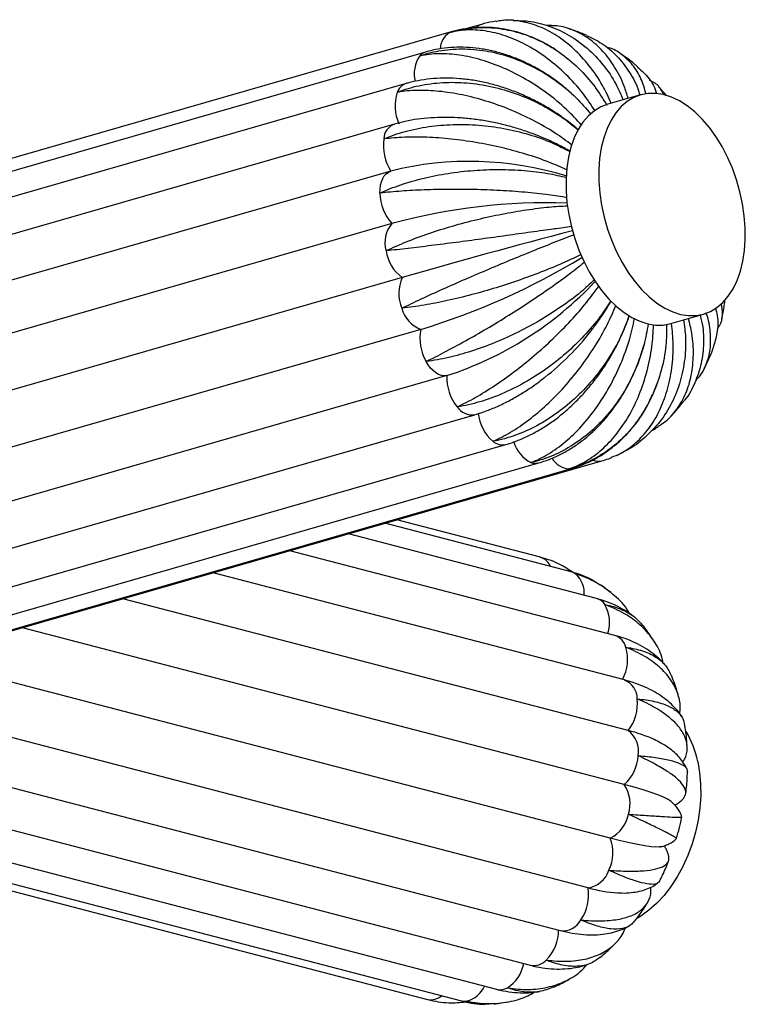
# Paper-space layout '_Trimétrica' of a CAD drawing. Header units: millimetres. Extents: x -318 to 318, y -356 to 1357.
# Tile 6 of 7: x 127 to 318, y -124 to 135. Entities that reach past the tile are written whole.
import ezdxf

# ---------------------------------------------------------------- set-up
doc = ezdxf.new("R2010")
doc.units = ezdxf.units.MM

psp = doc.layouts.new('_Trimétrica')

# ---------------------------------------------------------------- linework, layer by layer
at = {"color": 7, "linetype": 'Continuous', "lineweight": 25}
for p, q in [((248.56, 133.34), (244.48, 132.17)), ((267.01, 133.01), (265.71, 133.03)), ((240.61, 131.35), (72.1, 82.86)), ((233.85, 126.04), (65.35, 77.55)), ((228.75, 117.78), (60.25, 69.28)), ((290.42, 114.79), (281.78, 112.31)), ((225.66, 107.11), (57.16, 58.62)), ((224.73, 94.76), (56.22, 46.27)), ((225.01, 80.97), (56.51, 32.48)), ((227.71, 66.77), (59.21, 18.28)), ((298.38, 54.65), (307.01, 57.13)), ((232.64, 53.12), (64.14, 4.63)), ((239.46, 40.96), (70.96, -7.53)), ((78.3, -17.81), (246.81, 30.68)), ((86.46, -25.66), (254.97, 22.83)), ((285.25, 20.55), (285.92, 20.9)), ((111.72, -29.96), (280.22, 18.53)), ((95.15, -30.48), (263.65, 18.01)), ((103.76, -31.95), (272.27, 16.54)), ((264.08, -6.82), (226.32, 3.02)), ((272.18, -10.65), (223.18, 2.12)), ((278.84, -17.65), (213.58, -0.65)), ((283.62, -27.35), (198.17, -5.08)), ((286.2, -39.08), (178, -10.88)), ((287.16, -52.35), (154.26, -17.72)), ((286.07, -66.57), (127.81, -25.33)), ((294.22, -29.34), (293.7, -28.51)), ((282.47, -80.69), (121.21, -38.66)), ((276.6, -93.73), (115.35, -51.7)), ((108.06, -62.92), (269.31, -104.95)), ((100.16, -72.06), (261.41, -114.09)), ((91.29, -78.38), (252.55, -120.41)), ((73.09, -81.05), (234.35, -123.08)), ((82.06, -81.45), (243.31, -123.47))]:
    psp.add_line(p, q, dxfattribs=at)
at = {"color": 8, "linetype": 'Continuous', "lineweight": 25}
psp.add_line((240.11, 131.16), (240.61, 131.35), dxfattribs=at)
at = {"color": 7, "linetype": 'Continuous', "lineweight": 25, "flags": 128}
for points in [[(296.78, 58.71), (298.87, 57.72), (300.95, 57.06), (303.01, 56.74), (305.02, 56.76), (306.95, 57.12), (308.79, 57.82), (310.51, 58.85), (312.09, 60.2), (313.51, 61.85), (314.76, 63.78), (315.83, 65.98), (316.69, 68.4), (317.34, 71.04), (317.77, 73.85), (317.98, 76.8), (317.96, 79.85), (317.72, 82.98), (317.25, 86.15), (316.57, 89.31), (315.68, 92.44), (314.59, 95.48), (313.31, 98.42), (311.86, 101.21), (310.26, 103.82), (308.52, 106.22), (306.67, 108.39), (304.72, 110.29), (302.71, 111.9), (300.64, 113.22), (298.56, 114.21), (296.47, 114.87), (294.41, 115.19), (292.41, 115.17), (290.47, 114.81), (288.64, 114.11), (286.92, 113.08), (285.34, 111.73), (283.91, 110.08), (282.66, 108.15), (281.6, 105.95), (280.74, 103.52), (280.09, 100.89), (279.65, 98.08), (279.44, 95.13), (279.46, 92.07), (279.7, 88.94), (280.17, 85.78), (280.85, 82.62), (281.74, 79.49), (282.84, 76.45), (284.11, 73.51), (285.56, 70.72), (287.16, 68.11), (288.9, 65.71), (290.76, 63.54), (292.7, 61.64), (294.72, 60.02), (296.78, 58.71)], [(281.78, 112.31), (280, 111.63), (278.28, 110.59), (276.7, 109.25), (275.28, 107.6), (274.03, 105.66), (272.97, 103.47), (272.11, 101.04), (271.45, 98.41), (271.02, 95.6), (270.81, 92.65), (270.83, 89.59), (271.07, 86.46), (271.54, 83.29), (272.22, 80.13), (273.11, 77.01), (274.2, 73.96), (275.48, 71.03), (276.93, 68.24), (278.53, 65.62), (280.27, 63.22), (282.12, 61.06), (284.07, 59.16), (286.09, 57.54), (288.15, 56.23), (290.24, 55.24), (292.32, 54.57), (294.38, 54.25), (296.39, 54.27), (298.32, 54.63), (298.38, 54.65)], [(221.86, 88.96), (221.89, 90.02), (222.02, 91.03), (222.26, 91.95), (222.59, 92.77), (223.01, 93.47), (223.52, 94.05), (224.09, 94.48), (224.73, 94.76)], [(239.46, 40.96), (238.76, 40.91), (238.04, 41.02), (237.31, 41.29), (236.58, 41.71), (235.86, 42.27), (235.19, 42.96), (234.56, 43.77), (233.99, 44.68)], [(305.46, -60.54), (305.96, -63.43), (306.23, -66.44), (306.25, -69.55), (306.04, -72.72), (305.59, -75.91), (304.91, -79.08), (304.01, -82.2), (302.89, -85.23), (301.57, -88.13), (300.07, -90.87), (298.41, -93.42), (296.59, -95.75), (294.65, -97.83), (292.61, -99.64), (290.49, -101.15), (289.62, -101.67)], [(298.54, -71.08), (298.46, -71.02), (297.65, -70.49), (296.5, -69.92), (295.01, -69.31), (293.21, -68.66), (291.1, -67.99), (288.72, -67.29), (286.07, -66.57)], [(295.66, -82.95), (295.41, -82.98), (294.46, -83.01), (293.18, -82.92), (291.59, -82.7), (289.71, -82.37), (287.55, -81.92), (285.13, -81.36), (282.47, -80.69)]]:
    psp.add_lwpolyline(points, dxfattribs=at)
at = {"color": 8, "linetype": 'Continuous', "lineweight": 25, "flags": 128}
for points in [[(272.27, 16.54), (272.22, 16.53), (271.54, 16.43)], [(273.38, -11.23), (272.72, -10.85), (272.18, -10.65)], [(243.31, -123.47), (243.97, -123.58), (244.73, -123.54)]]:
    psp.add_lwpolyline(points, dxfattribs=at)
at = {"color": 8, "linetype": 'Continuous', "lineweight": 25}
for centre, radius, start, end in [((249.48, 130.3), 3.17, 106.666, 134.0893), ((242.92, 126.81), 5.18, 122.8274, 178.6506), ((239.29, 120.33), 8.41, 145.9629, 193.5487), ((234.77, 122.98), 3.2, 106.6257, 140.0085), ((229.93, 114.26), 3.71, 108.479, 160.5644), ((227.22, 103.05), 4.35, 110.9585, 178.1186), ((246.13, 35.43), 4.79, 214.0298, 278.1153), ((254.13, 26.65), 3.91, 229.3183, 282.4542), ((265.58, 26.06), 8.88, 196.6325, 243.3721), ((272.23, 22.37), 5.98, 211.6328, 263.3448), ((279.36, 21.74), 3.32, 245.279, 285.1171), ((262.8, 21.19), 3.29, 248.6493, 285.0684), ((262.84, -10.88), 4.24, 22.7723, 73.5097), ((268.95, -16.22), 6.67, 354.9636, 48.4345), ((277.78, -21.41), 3.91, 32.5834, 74.217), ((272.82, -23.96), 9.47, 342.0365, 29.4359), ((282.22, -31.64), 4.51, 14.6633, 71.9218), ((284.33, -43.97), 5.23, 359.2928, 69.0431), ((270.04, -99.71), 5.3, 262.054, 332.2289), ((250.26, -111.89), 9.6, 302.2563, 349.4633), ((262.28, -109.61), 4.57, 259.1085, 317.0473), ((242.87, -116.6), 7.19, 285.0571, 335.4462), ((253.45, -116.57), 3.95, 256.7165, 299.3389), ((235.2, -118.74), 4.43, 259.3473, 310.4341)]:
    psp.add_arc(centre, radius, start, end, dxfattribs=at)
at = {"color": 7, "linetype": 'Continuous', "lineweight": 25}
for centre, radius, start, end in [((236.84, 111.89), 11.02, 160.9021, 205.1663), ((235.09, 101.47), 12.34, 171.9911, 212.9136), ((245.46, 11.21), 86.09, 72.851, 103.9396), ((234.04, 89.16), 12.18, 180.901, 222.197), ((266.23, -71.98), 158.41, 88.2424, 105.0793), ((230.97, 75.94), 7.8, 139.8172, 196.0722), ((796.18, -1917.56), 2064.15, 104.69669, 105.98589), ((233.96, 75.33), 10.6, 188.4039, 233.8734), ((178.8, 230.67), 185.53, 286.8701, 301.238), ((237.07, 62.61), 10.24, 156.0233, 202.5817), ((210.9, 129.05), 92.6, 287.9667, 316.8554), ((235.54, 60.8), 8.21, 195.0086, 249.3044), ((244.4, 50.67), 12.01, 168.2036, 209.9063), ((221.32, 96.46), 71.12, 308.1916, 321.9596), ((251.88, 40.49), 12.43, 177.8067, 218.5445), ((258.97, 32.26), 11.32, 185.762, 229.208), ((275.89, -33.62), 11.14, 331.2226, 16.2854), ((278.03, -45.21), 11.59, 321.9545, 5.8099), ((283.13, -57.79), 6.77, 349.6792, 53.4325), ((277.57, -91.02), 39.84, 65.4154, 76.0665), ((280.47, -65.66), 25.51, 11.5733, 30.8182), ((279.04, -58.43), 10.76, 310.8102, 356.9692), ((278.82, -71.65), 8.85, 342.1235, 34.9721), ((278.42, -72.67), 8.98, 296.7895, 349.1214), ((272.49, -84.47), 10.67, 334.3171, 20.7359), ((275.57, -86.92), 6.89, 278.6214, 341.5806), ((265.19, -95.63), 11.58, 325.5539, 9.4482), ((286.88, -57), 38.13, 254.3625, 266.4007), ((257.67, -104.82), 11.21, 315.2005, 0.0881)]:
    psp.add_arc(centre, radius, start, end, dxfattribs=at)
for points, knots in [([(240.11, 131.16), (240.15, 131.17), (242.04, 131.75), (245.95, 132.54), (251.89, 132.58), (257.88, 131.49), (263.66, 129.33), (269.16, 126.11), (274.11, 121.99), (278.36, 117.28), (280.52, 113.73), (281.54, 112.06)], [0, 0, 0, 0, 0.002548, 0.12774, 0.256565, 0.381758, 0.510598, 0.63554, 0.764108, 0.889006, 1, 1, 1, 1]), ([(269.63, 125.51), (269.22, 125.82), (267.88, 126.83), (265.48, 128.25), (262.46, 129.75), (259.35, 130.93), (256.2, 131.81), (253.01, 132.36), (249.83, 132.6), (246.68, 132.5), (243.59, 132.12), (241.59, 131.61), (240.61, 131.35)], [0, 0, 0, 0, 0.048304, 0.156542, 0.264333, 0.371574, 0.478183, 0.584116, 0.689377, 0.794023, 0.898161, 1, 1, 1, 1]), ([(252.35, 134.15), (252.08, 134.11), (250.8, 133.96), (249.55, 133.61), (248.56, 133.34)], [0, 0, 0, 0, 0.212046, 1, 1, 1, 1]), ([(282.73, 112.58), (281.99, 114.18), (280.32, 117.78), (276.97, 122.59), (272.92, 127.01), (268.49, 130.45), (263.74, 132.94), (258.92, 134.25), (255.05, 134.62), (252.94, 134.17), (252.36, 134.04)], [0, 0, 0, 0, 0.11295, 0.253856, 0.390842, 0.531805, 0.669067, 0.810327, 0.947586, 1, 1, 1, 1]), ([(256.89, 134.41), (256.05, 134.44), (255.17, 134.46), (254.29, 134.37), (254.25, 134.37)], [0, 0, 0, 0, 0.9500204, 1, 1, 1, 1]), ([(256.89, 134.33), (258.23, 134.32), (261.46, 134.32), (266.47, 133.01), (271.7, 130.62), (276.51, 127.16), (280.64, 122.8), (283.84, 118.19), (285.24, 114.86), (285.83, 113.47)], [0, 0, 0, 0, 0.109325, 0.263782, 0.422738, 0.576885, 0.735506, 0.889599, 1, 1, 1, 1]), ([(287.16, 113.86), (286.84, 114.94), (285.95, 117.97), (283.71, 122.19), (280.58, 126.43), (276.92, 129.7), (272.81, 131.9), (269.46, 132.96), (267.47, 132.92), (267.01, 132.91)], [0, 0, 0, 0, 0.095812, 0.268078, 0.435553, 0.607887, 0.775698, 0.948397, 1, 1, 1, 1]), ([(276.18, 130.46), (275.47, 130.77), (273.91, 131.45), (272.28, 131.95), (271.39, 132.22)], [0, 0, 0, 0, 0.4569596, 1, 1, 1, 1]), ([(278.39, 110.67), (277.37, 112.21), (275.09, 115.64), (270.87, 120.25), (265.99, 124.48), (260.83, 127.82), (255.47, 130.25), (250.17, 131.66), (244.99, 132.04), (241.73, 131.58), (240.14, 131.17), (240.11, 131.16)], [0, 0, 0, 0, 0.104804, 0.233691, 0.358993, 0.487931, 0.613485, 0.742696, 0.868247, 0.997444, 1, 1, 1, 1]), ([(276.17, 130.43), (277.56, 129.77), (280.5, 128.39), (284.33, 125.08), (287.54, 120.85), (289.51, 117.3), (290.1, 115.1), (290.2, 114.73)], [0, 0, 0, 0, 0.216705, 0.459487, 0.709315, 0.952013, 1, 1, 1, 1]), ([(232.32, 125.04), (232.35, 125.05), (234.21, 125.7), (238.1, 126.66), (244.18, 127.05), (250.48, 126.39), (256.69, 124.71), (262.77, 122.03), (268.41, 118.47), (273.41, 114.36), (276.09, 111.2), (277.35, 109.72)], [0, 0, 0, 0, 0.002551, 0.127859, 0.256804, 0.382114, 0.511074, 0.636132, 0.76482, 0.889835, 1, 1, 1, 1]), ([(272.52, 114.89), (272.06, 115.32), (270.7, 116.59), (268.25, 118.49), (265.23, 120.57), (262.07, 122.38), (258.83, 123.94), (255.52, 125.22), (252.17, 126.21), (248.8, 126.89), (245.43, 127.28), (242.11, 127.35), (238.85, 127.11), (236.1, 126.65), (234.46, 126.21), (233.85, 126.04)], [0, 0, 0, 0, 0.04196, 0.125117, 0.208329, 0.291579, 0.374838, 0.458056, 0.541166, 0.624081, 0.706698, 0.788911, 0.870619, 0.951748, 1, 1, 1, 1]), ([(291.9, 114.96), (291.49, 116.36), (290.63, 119.27), (288.41, 122.81), (285.51, 125.51), (283.11, 127), (281.62, 127.26), (281.42, 127.3)], [0, 0, 0, 0, 0.22475, 0.46821, 0.718734, 0.962683, 1, 1, 1, 1]), ([(274.92, 106.86), (273.64, 108.24), (270.82, 111.28), (265.83, 115.33), (260.23, 119.03), (254.44, 121.95), (248.55, 124.1), (242.83, 125.36), (237.34, 125.74), (233.97, 125.38), (232.35, 125.04), (232.32, 125.04)], [0, 0, 0, 0, 0.107368, 0.235885, 0.360829, 0.489398, 0.614592, 0.743433, 0.868624, 0.997452, 1, 1, 1, 1]), ([(289.72, 122.13), (289.49, 122.33), (288.27, 123.4), (286.73, 124.57), (285.35, 125.45), (285.09, 125.62)], [0, 0, 0, 0, 0.155915, 0.838075, 1, 1, 1, 1]), ([(289.66, 122.06), (290.43, 121.39), (292.33, 119.74), (293.96, 117.34), (294.53, 115.5), (294.64, 115.16)], [0, 0, 0, 0, 0.3595213, 0.8822144, 1, 1, 1, 1]), ([(273.75, 105.84), (273.49, 106.08), (272.29, 107.12), (270, 108.82), (266.91, 110.9), (263.67, 112.76), (260.33, 114.42), (256.91, 115.85), (253.43, 117.04), (249.91, 117.98), (246.38, 118.67), (242.86, 119.09), (239.38, 119.24), (235.96, 119.12), (232.71, 118.71), (230.33, 118.21), (229.05, 117.86), (228.75, 117.78)], [0, 0, 0, 0, 0.021403, 0.095115, 0.168826, 0.242561, 0.316343, 0.390195, 0.464145, 0.538212, 0.612403, 0.68671, 0.761091, 0.835451, 0.909665, 0.978591, 1, 1, 1, 1]), ([(226.43, 115.5), (226.47, 115.51), (228.28, 116.22), (232.13, 117.37), (238.28, 118.18), (244.77, 118.07), (251.29, 117.07), (257.79, 115.19), (263.94, 112.51), (269.49, 109.3), (272.57, 106.76), (274, 105.58)], [0, 0, 0, 0, 0.002554, 0.128014, 0.257114, 0.382576, 0.511691, 0.636901, 0.765744, 0.89091, 1, 1, 1, 1]), ([(296.54, 114.69), (296.31, 115.21), (295.65, 116.72), (294.33, 118.01), (293.07, 118.46), (292.8, 118.56)], [0, 0, 0, 0, 0.2925, 0.84708, 1, 1, 1, 1]), ([(297.28, 114.51), (296.63, 115.32), (295.98, 116.14), (295.24, 116.88), (295.23, 116.89)], [0, 0, 0, 0, 0.986626, 1, 1, 1, 1]), ([(272.34, 101.61), (270.9, 102.68), (267.73, 105.04), (262.21, 108.17), (256.06, 111.02), (249.78, 113.26), (243.46, 114.89), (237.38, 115.83), (231.63, 116.08), (228.13, 115.78), (226.47, 115.5), (226.43, 115.5)], [0, 0, 0, 0, 0.1062904, 0.2349634, 0.3600573, 0.4887816, 0.6141269, 0.7431234, 0.8684659, 0.9974486, 1, 1, 1, 1]), ([(271.89, 99.94), (271.37, 100.25), (269.83, 101.16), (267.1, 102.5), (263.74, 103.97), (260.27, 105.25), (256.73, 106.36), (253.14, 107.27), (249.52, 107.99), (245.9, 108.5), (242.29, 108.81), (238.72, 108.9), (235.21, 108.78), (231.78, 108.43), (228.58, 107.89), (226.6, 107.36), (225.66, 107.11)], [0, 0, 0, 0, 0.037824, 0.11227, 0.18654, 0.260685, 0.33477, 0.408859, 0.483009, 0.55728, 0.631744, 0.706468, 0.781514, 0.856925, 0.932713, 1, 1, 1, 1]), ([(222.87, 103.19), (222.9, 103.21), (224.66, 103.97), (228.45, 105.29), (234.58, 106.55), (241.14, 107.11), (247.82, 106.94), (254.55, 106.05), (261.01, 104.49), (266.93, 102.43), (270.29, 100.68), (271.87, 99.85)], [0, 0, 0, 0, 0.002549, 0.127775, 0.256635, 0.381863, 0.510738, 0.635714, 0.764317, 0.88925, 1, 1, 1, 1]), ([(271.01, 95.09), (269.48, 95.77), (266.09, 97.29), (260.23, 99.26), (253.75, 101.01), (247.15, 102.34), (240.54, 103.25), (234.2, 103.71), (228.23, 103.72), (224.61, 103.42), (222.9, 103.2), (222.87, 103.19)], [0, 0, 0, 0, 0.106375, 0.235036, 0.360118, 0.48883, 0.614164, 0.743148, 0.868478, 0.997449, 1, 1, 1, 1]), ([(221.86, 88.96), (221.89, 88.98), (223.6, 89.77), (227.29, 91.24), (233.33, 92.97), (239.83, 94.25), (246.5, 95), (253.28, 95.25), (259.81, 94.97), (265.84, 94.27), (269.31, 93.45), (270.94, 93.06)], [0, 0, 0, 0, 0.002547, 0.127675, 0.256434, 0.381564, 0.510338, 0.635216, 0.763718, 0.888553, 1, 1, 1, 1]), ([(271.04, 87.76), (269.46, 88.02), (266.01, 88.58), (260.05, 89.2), (253.46, 89.67), (246.74, 89.92), (239.99, 89.98), (233.51, 89.83), (227.38, 89.5), (223.66, 89.16), (221.89, 88.97), (221.86, 88.96)], [0, 0, 0, 0, 0.107544, 0.236036, 0.360955, 0.489498, 0.614668, 0.743484, 0.86865, 0.997452, 1, 1, 1, 1]), ([(223.48, 73.78), (223.51, 73.8), (225.17, 74.6), (228.75, 76.18), (234.61, 78.36), (240.95, 80.36), (247.45, 82.07), (254.05, 83.51), (260.42, 84.6), (266.3, 85.34), (269.68, 85.54), (271.27, 85.63)], [0, 0, 0, 0, 0.002547, 0.127695, 0.256473, 0.381623, 0.510416, 0.635313, 0.763836, 0.88869, 1, 1, 1, 1]), ([(272.32, 80.17), (270.8, 79.96), (267.47, 79.5), (261.67, 78.68), (255.2, 77.78), (248.57, 76.87), (241.85, 75.97), (235.35, 75.14), (229.15, 74.39), (225.34, 73.97), (223.51, 73.78), (223.48, 73.78)], [0, 0, 0, 0, 0.107871, 0.236317, 0.361189, 0.489686, 0.614809, 0.743578, 0.868699, 0.997453, 1, 1, 1, 1]), ([(227.62, 58.68), (227.65, 58.69), (229.25, 59.48), (232.72, 61.14), (238.35, 63.72), (244.4, 66.39), (250.58, 69.04), (256.82, 71.64), (262.8, 74.07), (268.28, 76.26), (271.39, 77.47), (272.85, 78.03)], [0, 0, 0, 0, 0.00255, 0.127827, 0.25674, 0.382019, 0.510946, 0.635973, 0.764629, 0.889613, 1, 1, 1, 1]), ([(274.77, 72.8), (273.4, 72.13), (270.37, 70.66), (264.97, 68.42), (258.87, 66.14), (252.52, 64.05), (245.99, 62.19), (239.6, 60.63), (233.4, 59.43), (229.52, 58.88), (227.65, 58.68), (227.62, 58.68)], [0, 0, 0, 0, 0.107407, 0.235919, 0.360857, 0.48942, 0.614609, 0.743444, 0.86863, 0.997452, 1, 1, 1, 1]), ([(233.99, 44.68), (234.02, 44.69), (235.58, 45.45), (238.93, 47.14), (244.29, 50.04), (249.97, 53.3), (255.69, 56.78), (261.4, 60.44), (266.8, 64.12), (271.67, 67.64), (274.36, 69.79), (275.62, 70.8)], [0, 0, 0, 0, 0.0025515, 0.127899, 0.2568838, 0.3822331, 0.5112327, 0.63633, 0.7650579, 0.8901116, 1, 1, 1, 1]), ([(278.24, 66.11), (277.08, 65.04), (274.52, 62.66), (269.75, 59.11), (264.21, 55.56), (258.31, 52.36), (252.14, 49.56), (245.96, 47.31), (239.85, 45.62), (235.94, 44.92), (234.02, 44.68), (233.99, 44.68)], [0, 0, 0, 0, 0.106125, 0.234822, 0.359939, 0.488687, 0.614055, 0.743076, 0.868442, 0.997448, 1, 1, 1, 1]), ([(242.16, 32.75), (242.19, 32.76), (243.72, 33.47), (246.96, 35.14), (252.01, 38.26), (257.26, 41.98), (262.43, 46.13), (267.47, 50.68), (272.13, 55.41), (276.24, 60.09), (278.41, 63.08), (279.44, 64.48)], [0, 0, 0, 0, 0.002548, 0.127733, 0.256551, 0.381738, 0.51057, 0.635506, 0.764067, 0.888958, 1, 1, 1, 1]), ([(282.59, 60.66), (281.68, 59.23), (279.67, 56.07), (275.66, 51.39), (270.86, 46.74), (265.57, 42.58), (259.87, 38.97), (254.01, 36.06), (248.06, 33.91), (244.15, 33.04), (242.2, 32.75), (242.16, 32.75)], [0, 0, 0, 0, 0.106638, 0.235261, 0.360306, 0.48898, 0.614277, 0.743223, 0.868517, 0.99745, 1, 1, 1, 1]), ([(277.35, 52.68), (277.95, 53.46), (279.3, 55.2), (281.09, 57.84), (282.18, 59.72), (282.68, 60.58)], [0, 0, 0, 0, 0.303091, 0.682086, 1, 1, 1, 1]), ([(310.54, 53.18), (310.77, 53.47), (311.64, 54.61), (312.14, 56.88), (311.86, 58.96), (311.72, 59.93)], [0, 0, 0, 0, 0.155214, 0.605959, 1, 1, 1, 1]), ([(311.77, 55.88), (312.03, 57.04), (312.4, 58.72), (312.6, 60.44), (312.66, 60.97)], [0, 0, 0, 0, 0.6889, 1, 1, 1, 1]), ([(251.58, 23.69), (251.61, 23.7), (253.12, 24.35), (256.26, 25.95), (261, 29.18), (265.77, 33.2), (270.33, 37.83), (274.63, 43.02), (278.44, 48.55), (281.65, 54.1), (283.21, 57.73), (283.94, 59.44)], [0, 0, 0, 0, 0.002547, 0.127679, 0.256442, 0.381576, 0.510353, 0.635235, 0.763742, 0.888581, 1, 1, 1, 1]), ([(304.9, 39.74), (305.16, 39.98), (306.45, 41.14), (307.82, 43.88), (308.94, 47.89), (308.86, 52.36), (308.39, 55.63), (307.68, 57.37), (307.63, 57.49)], [0, 0, 0, 0, 0.059818, 0.294337, 0.521762, 0.755788, 0.983133, 1, 1, 1, 1]), ([(310.13, 58.78), (310.3, 58.09), (310.87, 55.85), (310.74, 52.28), (309.89, 49.58), (309.49, 48.31)], [0, 0, 0, 0, 0.19334, 0.619891, 1, 1, 1, 1]), ([(287.44, 56.79), (286.81, 55.08), (285.44, 51.33), (282.32, 45.79), (278.36, 40.3), (273.78, 35.39), (268.65, 31.11), (263.19, 27.67), (257.47, 25.11), (253.58, 24.05), (251.62, 23.69), (251.58, 23.69)], [0, 0, 0, 0, 0.107545, 0.236037, 0.360956, 0.489499, 0.614669, 0.743484, 0.868651, 0.997452, 1, 1, 1, 1]), ([(254.97, 22.83), (255.55, 23.01), (257.15, 23.5), (259.74, 24.54), (262.72, 26.01), (265.64, 27.76), (268.47, 29.77), (271.21, 32.03), (273.83, 34.51), (276.31, 37.19), (278.63, 40.05), (280.78, 43.08), (282.74, 46.25), (284.51, 49.54), (286.05, 52.93), (287.03, 55.35), (287.44, 56.65), (287.48, 56.77)], [0, 0, 0, 0, 0.041479, 0.113664, 0.186179, 0.259122, 0.332327, 0.405664, 0.47902, 0.552351, 0.625641, 0.698895, 0.772134, 0.845385, 0.918679, 0.992042, 1, 1, 1, 1]), ([(261.6, 18.12), (261.63, 18.13), (263.14, 18.7), (266.2, 20.21), (270.65, 23.41), (274.94, 27.55), (278.87, 32.42), (282.38, 37.99), (285.29, 44), (287.55, 50.08), (288.43, 54.11), (288.84, 56)], [0, 0, 0, 0, 0.0025485, 0.1277496, 0.2565837, 0.3817866, 0.5106354, 0.6355866, 0.7641641, 0.8890717, 1, 1, 1, 1]), ([(292.42, 54.55), (292.1, 52.73), (291.41, 48.69), (289.25, 42.69), (286.2, 36.67), (282.39, 31.27), (277.89, 26.54), (272.88, 22.7), (267.43, 19.8), (263.61, 18.56), (261.64, 18.13), (261.6, 18.12)], [0, 0, 0, 0, 0.104804, 0.233691, 0.358993, 0.487931, 0.613485, 0.742696, 0.868247, 0.997444, 1, 1, 1, 1]), ([(297.29, 54.52), (297.27, 52.64), (297.23, 48.48), (296, 42.3), (293.85, 36.1), (290.82, 30.5), (286.95, 25.55), (282.42, 21.49), (277.28, 18.35), (273.54, 16.96), (271.58, 16.44), (271.54, 16.43)], [0, 0, 0, 0, 0.10659, 0.235219, 0.360272, 0.488953, 0.614256, 0.743209, 0.86851, 0.997449, 1, 1, 1, 1]), ([(282.81, 19.55), (283.61, 19.84), (285.92, 20.67), (289.25, 23.19), (292.73, 26.95), (295.5, 31.59), (297.55, 36.97), (298.75, 42.87), (299.18, 48.85), (298.78, 52.83), (298.6, 54.65)], [0, 0, 0, 0, 0.072352, 0.210072, 0.343911, 0.481646, 0.615216, 0.752661, 0.886184, 1, 1, 1, 1]), ([(301.73, 55.61), (301.94, 54.07), (302.46, 50.35), (302.09, 44.64), (300.79, 38.63), (298.48, 33.14), (295.24, 28.21), (291.13, 24.19), (287.93, 21.74), (286.04, 20.95), (285.92, 20.9)], [0, 0, 0, 0, 0.106448, 0.255622, 0.400647, 0.54988, 0.695196, 0.844745, 0.990058, 1, 1, 1, 1]), ([(295.08, 27.7), (295.7, 28.07), (297.61, 29.2), (300.11, 32.1), (302.47, 36.2), (303.94, 41.06), (304.44, 46.39), (304.18, 51.44), (303.36, 54.69), (303.03, 55.99)], [0, 0, 0, 0, 0.0765646, 0.2380441, 0.4042258, 0.5653805, 0.7312124, 0.8923109, 1, 1, 1, 1]), ([(306.07, 56.86), (306.22, 56.33), (306.92, 53.87), (307.1, 49.56), (306.56, 44.07), (304.8, 39.05), (303.07, 35.63), (301.68, 34.15), (301.51, 33.97)], [0, 0, 0, 0, 0.063439, 0.292667, 0.515519, 0.744839, 0.968139, 1, 1, 1, 1]), ([(271.54, 16.43), (271.57, 16.44), (273.08, 16.93), (276.09, 18.29), (280.29, 21.36), (284.14, 25.42), (287.45, 30.3), (290.2, 35.93), (292.22, 42.06), (293.52, 48.29), (293.73, 52.43), (293.83, 54.36)], [0, 0, 0, 0, 0.002553, 0.127972, 0.257031, 0.382452, 0.511526, 0.636695, 0.765496, 0.890622, 1, 1, 1, 1]), ([(263.65, 18.01), (264.25, 18.2), (265.85, 18.69), (268.39, 19.74), (271.24, 21.22), (273.99, 23), (276.62, 25.04), (279.12, 27.35), (281.46, 29.91), (283.64, 32.69), (285.62, 35.67), (287.4, 38.83), (288.95, 42.15), (290.28, 45.53), (290.95, 47.84), (291.28, 48.95)], [0, 0, 0, 0, 0.046775, 0.124575, 0.202729, 0.281447, 0.360697, 0.440416, 0.520518, 0.600914, 0.681523, 0.762273, 0.843114, 0.92401, 1, 1, 1, 1]), ([(307.26, 43.02), (307.43, 43.35), (308.21, 44.85), (308.96, 46.61), (309.46, 48.07), (309.54, 48.29)], [0, 0, 0, 0, 0.194619, 0.878528, 1, 1, 1, 1]), ([(246.81, 30.68), (247.37, 30.85), (248.96, 31.33), (251.59, 32.33), (254.69, 33.74), (257.76, 35.39), (260.78, 37.27), (263.27, 38.98), (264.72, 40.13), (265.22, 40.53)], [0, 0, 0, 0, 0.089948, 0.255975, 0.421596, 0.586734, 0.751264, 0.915199, 1, 1, 1, 1]), ([(293.82, 36.51), (293.92, 36.73), (294.27, 37.47), (294.53, 38.27), (294.72, 38.84)], [0, 0, 0, 0, 0.288354, 1, 1, 1, 1]), ([(272.27, 16.54), (272.87, 16.73), (274.47, 17.22), (276.97, 18.27), (279.73, 19.75), (282.34, 21.51), (284.8, 23.54), (287.08, 25.81), (289.17, 28.33), (291.05, 31.08), (292.52, 33.6), (293.26, 35.28), (293.54, 35.9)], [0, 0, 0, 0, 0.065682, 0.172997, 0.280364, 0.387972, 0.495981, 0.604512, 0.713639, 0.823389, 0.933742, 1, 1, 1, 1]), ([(298.34, 30.27), (298.67, 30.6), (299.82, 31.75), (300.83, 33.02), (301.55, 33.93)], [0, 0, 0, 0, 0.288186, 1, 1, 1, 1]), ([(293.17, 26.43), (293.57, 26.63), (294.26, 26.98), (294.89, 27.43), (295.15, 27.61)], [0, 0, 0, 0, 0.579527, 1, 1, 1, 1]), ([(280.22, 18.53), (280.83, 18.71), (281.73, 18.97), (282.58, 19.34), (282.85, 19.45)], [0, 0, 0, 0, 0.682245, 1, 1, 1, 1]), ([(284.16, 19.98), (284.17, 19.99), (284.47, 20.12), (284.76, 20.28), (285.04, 20.45)], [0, 0, 0, 0, 0.026987, 1, 1, 1, 1]), ([(272.53, -10.75), (271.55, -10.08), (268.97, -8.34), (265.97, -7.32), (264.08, -6.82), (264.04, -6.81)], [0, 0, 0, 0, 0.378372, 0.987942, 1, 1, 1, 1]), ([(277.54, -12.68), (276.82, -12.33), (275.24, -11.58), (273.41, -10.98), (272.34, -10.7), (272.18, -10.65)], [0, 0, 0, 0, 0.419889, 0.9123754, 1, 1, 1, 1]), ([(287.55, -21.62), (287.31, -21.21), (286.16, -19.23), (283.21, -16.4), (278.76, -13.27), (275.28, -11.82), (273.42, -11.24), (273.38, -11.23)], [0, 0, 0, 0, 0.0794853, 0.3872112, 0.6862206, 0.9939135, 1, 1, 1, 1]), ([(273.38, -11.23), (273.41, -11.24), (274.87, -11.54), (277.1, -12.19), (278.93, -13.53), (279.58, -14.01)], [0, 0, 0, 0, 0.012894, 0.646348, 1, 1, 1, 1]), ([(282.36, -15.94), (281.95, -15.59), (281.08, -14.86), (280.13, -14.25), (279.64, -13.93)], [0, 0, 0, 0, 0.48103, 1, 1, 1, 1]), ([(288.75, -22.5), (288.53, -22.32), (287.57, -21.53), (285.69, -20.38), (283.12, -19.08), (280.81, -18.2), (279.35, -17.8), (278.84, -17.65)], [0, 0, 0, 0, 0.078674, 0.33736, 0.597076, 0.858668, 1, 1, 1, 1]), ([(296.41, -34.67), (296.23, -33.91), (295.71, -31.62), (293.68, -28.18), (290.47, -24.52), (286.27, -21.5), (282.93, -19.97), (281.11, -19.32), (281.07, -19.31)], [0, 0, 0, 0, 0.107785, 0.326547, 0.551681, 0.770437, 0.995547, 1, 1, 1, 1]), ([(281.07, -19.31), (281.1, -19.31), (282.6, -19.55), (285.43, -20.35), (288.92, -22.3), (290.59, -24.26), (291.37, -25.17)], [0, 0, 0, 0, 0.006873, 0.344512, 0.691948, 1, 1, 1, 1]), ([(293.51, -28.22), (293.24, -27.78), (292.59, -26.72), (291.82, -25.74), (291.37, -25.17)], [0, 0, 0, 0, 0.414379, 1, 1, 1, 1]), ([(296.71, -35.01), (296.37, -34.62), (295.45, -33.58), (293.7, -32.1), (291.48, -30.57), (289.04, -29.26), (286.42, -28.16), (284.55, -27.62), (283.62, -27.35)], [0, 0, 0, 0, 0.103828, 0.278075, 0.454874, 0.634973, 0.81874, 1, 1, 1, 1]), ([(300.72, -47.99), (300.79, -47.42), (301.04, -45.51), (300.28, -42.43), (298.45, -38.84), (295.53, -35.61), (291.61, -32.78), (288.4, -31.21), (286.62, -30.51), (286.59, -30.5)], [0, 0, 0, 0, 0.078666, 0.263992, 0.444453, 0.630171, 0.810629, 0.996327, 1, 1, 1, 1]), ([(286.59, -30.5), (286.62, -30.5), (288.17, -30.68), (291.07, -31.29), (294.54, -32.92), (297.15, -35.11), (298.06, -37.01), (298.5, -37.92)], [0, 0, 0, 0, 0.0051191, 0.2566055, 0.5153893, 0.7668795, 1, 1, 1, 1]), ([(300.34, -43.22), (300.26, -42.91), (299.8, -41.15), (299.19, -39.37), (298.57, -37.96), (298.54, -37.9)], [0, 0, 0, 0, 0.1708371, 0.9671092, 1, 1, 1, 1]), ([(301.27, -48.76), (301.22, -48.68), (300.8, -47.94), (299.75, -46.68), (298.14, -45.02), (296.23, -43.5), (294.07, -42.13), (291.63, -40.91), (289, -39.88), (287.12, -39.34), (286.2, -39.08)], [0, 0, 0, 0, 0.017056, 0.144375, 0.275356, 0.41145, 0.553593, 0.701801, 0.854928, 1, 1, 1, 1]), ([(301.51, -60.61), (301.7, -60.35), (302.5, -59.24), (302.82, -57.11), (302.41, -54.33), (300.78, -51.54), (298.11, -48.87), (294.4, -46.34), (291.31, -44.79), (289.59, -44.05), (289.56, -44.04)], [0, 0, 0, 0, 0.04679, 0.202653, 0.363039, 0.519215, 0.67994, 0.836113, 0.996821, 1, 1, 1, 1]), ([(289.56, -44.04), (289.59, -44.04), (291.2, -44.18), (294.17, -44.63), (297.72, -45.77), (300.27, -47.39), (301.71, -49.05), (301.85, -50.29), (301.9, -50.72)], [0, 0, 0, 0, 0.004383, 0.219702, 0.441269, 0.656592, 0.878184, 1, 1, 1, 1]), ([(302.65, -56.44), (302.64, -56.15), (302.56, -54.35), (302.35, -52.43), (302.05, -50.83), (302.02, -50.7)], [0, 0, 0, 0, 0.1483217, 0.932812, 1, 1, 1, 1]), ([(302.64, -62.49), (302.63, -62.48), (302.41, -61.9), (301.75, -60.88), (300.66, -59.42), (299.3, -58.07), (297.68, -56.8), (295.93, -55.68), (294.62, -55.05), (294.02, -54.76)], [0, 0, 0, 0, 0.002385, 0.146782, 0.297415, 0.458794, 0.636217, 0.834538, 1, 1, 1, 1]), ([(301.68, -70.22), (301.97, -69.8), (302.57, -68.92), (302.1, -67.28), (300.59, -65.42), (298.03, -63.4), (294.46, -61.25), (291.47, -59.77), (289.82, -59.01), (289.78, -59)], [0, 0, 0, 0, 0.157581, 0.327034, 0.492038, 0.661848, 0.826849, 0.996641, 1, 1, 1, 1]), ([(289.78, -59), (289.82, -59), (291.48, -59.12), (294.56, -59.43), (298.22, -60.12), (300.89, -61), (302.53, -62), (302.68, -62.75), (302.76, -63.11)], [0, 0, 0, 0, 0.004044, 0.20272, 0.407162, 0.605841, 0.810306, 1, 1, 1, 1]), ([(302.33, -68.94), (302.49, -67.5), (302.71, -65.56), (302.74, -63.61), (302.75, -63.11)], [0, 0, 0, 0, 0.743181, 1, 1, 1, 1]), ([(301.28, -75.09), (301.24, -74.95), (301.08, -74.37), (300.59, -73.46), (299.88, -72.43), (299.13, -71.6), (298.65, -71.19), (298.42, -70.99)], [0, 0, 0, 0, 0.071567, 0.309047, 0.54509, 0.78598, 1, 1, 1, 1]), ([(299.44, -71.97), (299.59, -71.89), (300.1, -71.63), (300.89, -71.06), (301.45, -70.47), (301.68, -70.22)], [0, 0, 0, 0, 0.207077, 0.670154, 1, 1, 1, 1]), ([(299.82, -80.79), (299.84, -80.79), (300.03, -80.79), (299.41, -80.38), (297.88, -79.52), (295.28, -78.21), (291.78, -76.51), (288.88, -75.14), (287.27, -74.38), (287.24, -74.37)], [0, 0, 0, 0, 0.017636, 0.215238, 0.407654, 0.605674, 0.798085, 0.996083, 1, 1, 1, 1]), ([(287.24, -74.37), (287.28, -74.37), (288.99, -74.49), (292.19, -74.71), (296.05, -74.96), (298.98, -75.13), (300.71, -75.19), (301.45, -75.18), (301.28, -75.12), (301.26, -75.11)], [0, 0, 0, 0, 0.0039188, 0.1964371, 0.3945418, 0.587063, 0.7851903, 0.9773244, 1, 1, 1, 1]), ([(299.84, -80.79), (300.13, -79.83), (300.7, -77.96), (301.09, -76.04), (301.28, -75.12)], [0, 0, 0, 0, 0.516125, 1, 1, 1, 1]), ([(295.53, -82.96), (295.64, -82.94), (296.09, -82.87), (296.99, -82.59), (298.17, -82.06), (299.14, -81.47), (299.65, -80.98), (299.81, -80.82)], [0, 0, 0, 0, 0.091027, 0.358772, 0.620521, 0.882738, 1, 1, 1, 1]), ([(297.84, -85.42), (297.78, -85.16), (297.61, -84.47), (297.18, -83.52), (296.81, -82.94), (296.64, -82.67)], [0, 0, 0, 0, 0.246018, 0.651166, 1, 1, 1, 1]), ([(282.11, -89.09), (282.14, -89.1), (283.91, -89.24), (287.23, -89.41), (291.35, -89.3), (294.6, -88.83), (296.78, -88), (297.98, -86.88), (297.87, -85.9), (297.82, -85.42)], [0, 0, 0, 0, 0.0033853, 0.1696964, 0.3408334, 0.507147, 0.6783036, 0.8442827, 1, 1, 1, 1]), ([(295.38, -92.02), (295.66, -91.47), (296.56, -89.75), (297.29, -87.94), (297.8, -86.7)], [0, 0, 0, 0, 0.31607, 1, 1, 1, 1]), ([(295.38, -92.02), (295.15, -92.29), (294.68, -92.83), (292.79, -92.86), (290.08, -92.29), (286.53, -91.07), (283.69, -89.84), (282.14, -89.11), (282.11, -89.09)], [0, 0, 0, 0, 0.192263, 0.390311, 0.594129, 0.792173, 0.995969, 1, 1, 1, 1]), ([(284.37, -95.03), (284.75, -95.05), (285.99, -95.14), (287.87, -95.02), (290.01, -94.7), (291.89, -94.15), (293.56, -93.44), (294.54, -92.78), (295, -92.47)], [0, 0, 0, 0, 0.102866, 0.326381, 0.524129, 0.699738, 0.860387, 1, 1, 1, 1]), ([(274.73, -102.17), (274.77, -102.18), (276.57, -102.36), (280.03, -102.52), (284.45, -102.15), (288.1, -101.15), (290.84, -99.57), (292.55, -97.4), (293.28, -95.38), (293.1, -93.96), (293.05, -93.6)], [0, 0, 0, 0, 0.003152, 0.158007, 0.317354, 0.472211, 0.631577, 0.786123, 0.945153, 1, 1, 1, 1]), ([(288.81, -102.53), (289.08, -102.2), (290.23, -100.76), (291.33, -99.17), (292.1, -97.88), (292.14, -97.81)], [0, 0, 0, 0, 0.221169, 0.962422, 1, 1, 1, 1]), ([(288.73, -102.47), (288.47, -102.83), (287.77, -103.82), (285.71, -104.55), (282.75, -104.69), (279.09, -103.93), (276.27, -102.87), (274.76, -102.19), (274.73, -102.17)], [0, 0, 0, 0, 0.12778, 0.341639, 0.561728, 0.775582, 0.995647, 1, 1, 1, 1]), ([(265.62, -112.72), (265.65, -112.72), (267.49, -112.97), (271.06, -113.17), (275.8, -112.64), (279.95, -111.27), (283.24, -109.08), (285.43, -106.73), (286.14, -104.92), (286.37, -104.31)], [0, 0, 0, 0, 0.003646, 0.182748, 0.367048, 0.546153, 0.730473, 0.909218, 1, 1, 1, 1]), ([(269.31, -104.95), (269.84, -105.08), (271.4, -105.47), (273.94, -105.9), (276.9, -106.15), (279.66, -106.07), (282.18, -105.72), (284.42, -105.12), (286.13, -104.49), (287.03, -103.97), (287.29, -103.81)], [0, 0, 0, 0, 0.0822156, 0.2404724, 0.3997787, 0.5577122, 0.6939946, 0.8242037, 0.9491018, 1, 1, 1, 1]), ([(279.7, -112.08), (280.22, -111.66), (281.67, -110.47), (282.99, -109.14), (283.84, -108.28)], [0, 0, 0, 0, 0.355874, 1, 1, 1, 1]), ([(255.39, -120.01), (255.42, -120.01), (257.28, -120.33), (260.94, -120.62), (266.02, -120.05), (270.63, -118.44), (274.13, -116.38), (275.79, -114.53), (276.38, -113.88)], [0, 0, 0, 0, 0.004386, 0.219864, 0.441595, 0.657077, 0.878833, 1, 1, 1, 1]), ([(261.41, -114.09), (261.98, -114.23), (263.55, -114.61), (266.12, -115), (269.09, -115.15), (271.95, -114.96), (274.53, -114.51), (276.1, -113.98), (276.79, -113.75)], [0, 0, 0, 0, 0.107172, 0.298646, 0.488261, 0.674224, 0.855938, 1, 1, 1, 1]), ([(279.7, -112.08), (278.87, -112.67), (277.14, -113.9), (273.8, -114.53), (269.95, -114.24), (267.13, -113.36), (265.65, -112.73), (265.62, -112.72)], [0, 0, 0, 0, 0.2354057, 0.4910078, 0.7393698, 0.9949445, 1, 1, 1, 1]), ([(267.46, -119.88), (267.66, -119.8), (269.05, -119.2), (270.57, -118.41), (271.84, -117.62), (272, -117.52)], [0, 0, 0, 0, 0.124219, 0.889981, 1, 1, 1, 1]), ([(244.73, -123.54), (244.77, -123.55), (246.62, -123.95), (250.36, -124.38), (255.71, -123.83), (259.82, -122.74), (261.89, -121.5), (262.45, -121.16)], [0, 0, 0, 0, 0.005954, 0.298453, 0.59944, 0.891944, 1, 1, 1, 1]), ([(252.55, -120.41), (253.13, -120.55), (254.71, -120.93), (257.28, -121.29), (260.23, -121.37), (262.44, -121.26), (263.63, -121.02), (263.87, -120.97)], [0, 0, 0, 0, 0.156435, 0.418383, 0.677814, 0.934072, 1, 1, 1, 1]), ([(267.46, -119.88), (266.25, -120.33), (263.81, -121.25), (259.74, -121.25), (256.88, -120.57), (255.41, -120.02), (255.39, -120.01)], [0, 0, 0, 0, 0.324647, 0.654184, 0.993292, 1, 1, 1, 1]), ([(234.39, -123.09), (234.42, -123.1), (236.26, -123.57), (239.62, -124.16), (242.96, -123.86), (244.44, -123.73)], [0, 0, 0, 0, 0.0111799, 0.5604173, 1, 1, 1, 1]), ([(243.31, -123.47), (243.91, -123.62), (245.49, -123.99), (247.51, -124.3), (248.93, -124.32), (249.36, -124.33)], [0, 0, 0, 0, 0.302049, 0.790739, 1, 1, 1, 1]), ([(251.89, -124.14), (251, -124.25), (248.62, -124.55), (246.23, -124.02), (244.76, -123.55), (244.73, -123.54)], [0, 0, 0, 0, 0.372481, 0.987828, 1, 1, 1, 1]), ([(251.9, -124.24), (252.36, -124.2), (253.54, -124.09), (254.7, -123.85), (255.4, -123.71)], [0, 0, 0, 0, 0.391258, 1, 1, 1, 1])]:
    psp.add_open_spline(points, degree=3, knots=knots, dxfattribs=at)

doc.saveas('drawing.dxf')
